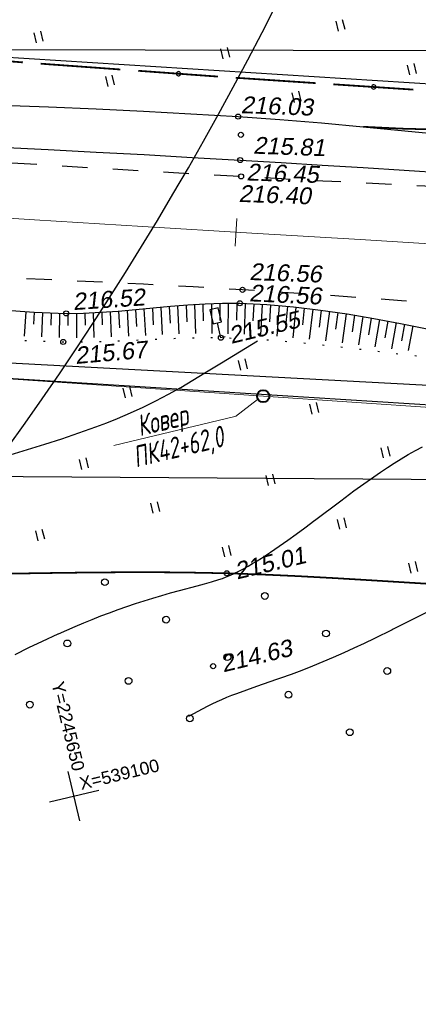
# Model space of a CAD drawing. Header units: millimetres. Extents: x -10 to 1169, y 1 to 1686.
# Tile 23 of 224: x 442 to 466, y 68 to 126. Entities that reach past the tile are written whole.
import ezdxf
from ezdxf.enums import TextEntityAlignment as Align
from ezdxf.lldxf.tags import DXFTag

# ---------------------------------------------------------------- set-up
doc = ezdxf.new("R2010")
doc.units = ezdxf.units.MM
for name, pattern in [('ADOT1', [1, 0, -1]), ('AHIDDEN1', [2, 0.5, -1.5]), ('AHIDDEN2', [3, 1.5, -1.5]), ('PHANTOM2', [1.25, 0.625, -0.125, 0.125, -0.125, 0.125, -0.125])]:
    doc.linetypes.add(name, pattern=pattern)
for name, color, linetype in [('CONTURS', 7, 'Continuous'), ('COORDS', 7, 'Continuous'), ('GPR_PICK', 7, 'Continuous'), ('IZOLINES', 32, 'Continuous'), ('PDIGIT', 170, 'Continuous'), ('PICKETS', 7, 'Continuous'), ('ОБЪЕКТЫ_АВТОДОРОГ', 7, 'Continuous'), ('УЧАСТКИ', 7, 'Continuous')]:
    doc.layers.add(name, color=color, linetype=linetype)
doc.layers.add('СВЯЗЬ', color=170, linetype='Связь', lineweight=30)
doc.styles.add('GPR', font='isocpeui.ttf', dxfattribs={"width": 0.8})
doc.styles.get("Standard").update_dxf_attribs({"font": 'arial.ttf'})
tags = doc.linetypes.add('газ', pattern='A,42.7,-5.08,["Г",Standard,S=2.54,R=0,X=-2.54,Y=-1.27],-3.81', length=51.59).pattern_tags.tags
tags[6] = DXFTag(74, 10)
doc.linetypes.add('Связь', pattern='A,12.5,[130,ltypeshp.shx,S=1,R=-30,X=0,Y=0.9],1,[130,ltypeshp.shx,S=1,R=-30,X=0,Y=0.9],1,[130,ltypeshp.shx,S=1,R=-30,X=0,Y=0.9],4.5', length=19)

# ---------------------------------------------------------------- blocks, each defined once
blk = doc.blocks.new('133')
at = {"layer": 'CONTURS', "color": 7, "linetype": 'Continuous', "const_width": 0.2}
for points in [[(-11, 0), (-2, 0)], [(0, 0), (9, 0)]]:
    blk.add_lwpolyline(points, dxfattribs=at)
at = {"layer": 'CONTURS', "color": 7, "linetype": 'Continuous', "const_width": 0.5}
blk.add_lwpolyline([(-6.79, 0, 1), (-6.29, 0, 1)], format="xyb", close=True, dxfattribs=at)
blk = doc.blocks.new('401')
at = {"layer": 'CONTURS'}
for p, q in [((0, 0), (0, 1.2)), ((0.8, 0), (0.8, 1.2))]:
    blk.add_line(p, q, dxfattribs=at)
blk = doc.blocks.new('373')
at = {"layer": 'CONTURS'}
blk.add_circle((0, 0), 0.4, dxfattribs=at)
blk = doc.blocks.new('206_3')
at = {"layer": 'CONTURS'}
for p, q in [((0.5, 3.5), (-0.5, 3.5)), ((-0.5, 3.5), (-0.5, 1.8)), ((0.5, 1.8), (0.5, 3.5)), ((-0.5, 1.8), (0.5, 1.8)), ((0, 0), (0, 1.8)), ((0.5, 0), (0, 0))]:
    blk.add_line(p, q, dxfattribs=at)
blk = doc.blocks.new('пкк')
at = {"layer": 'ОБЪЕКТЫ_АВТОДОРОГ', "lineweight": 15, "ltscale": 200}
blk.add_line((-0.011, -0.822), (-0.008, 0.805), dxfattribs=at)

msp = doc.modelspace()

# ---------------------------------------------------------------- linework, layer by layer
at = {"linetype": 'Continuous', "lineweight": 40}
msp.add_circle((456.60434, 103.94025), 0.36213, dxfattribs=at)
at = {"layer": 'CONTURS', "lineweight": -2}
for p, q in [((453.04084, 109.38551), (453.06142, 108.38572)), ((453.54019, 109.41095), (453.55983, 107.64864)), ((454.04009, 109.42077), (454.04001, 108.42077)), ((454.54, 109.4306), (454.52005, 107.63166)), ((455.03991, 109.42122), (455.01735, 108.42148)), ((455.53982, 109.41184), (455.47827, 107.59885)), ((456.03926, 109.38813), (455.99513, 108.38911)), ((442.56403, 108.93218), (442.47932, 107.49133)), ((443.0633, 108.90516), (443.02848, 108.18497)), ((443.56257, 108.87813), (443.50798, 107.43822)), ((444.06232, 108.86227), (444.04214, 108.14188)), ((444.56207, 108.8464), (444.53596, 107.40478)), ((445.06206, 108.84415), (445.05692, 108.12152)), ((445.56206, 108.84191), (445.56761, 107.39298)), ((446.06179, 108.85839), (446.07199, 108.12915)), ((446.56152, 108.87488), (446.5968, 107.40683)), ((447.06059, 108.90523), (447.08445, 108.16421)), ((447.55967, 108.93558), (447.6198, 107.43956)), ((448.05807, 108.97552), (448.10362, 107.97656)), ((448.55648, 109.01545), (448.63441, 107.48353)), ((449.05442, 109.06077), (449.10745, 108.06218)), ((449.55236, 109.10609), (449.6394, 107.53158)), ((450.05019, 109.15267), (450.1043, 108.15413)), ((450.54801, 109.19924), (450.63418, 107.57766)), ((451.0461, 109.24296), (451.09485, 108.24415)), ((451.54418, 109.28668), (451.6187, 107.61606)), ((452.04283, 109.32338), (452.08014, 108.32407)), ((452.54149, 109.36008), (452.5935, 107.64142)), ((456.5387, 109.36442), (456.43975, 107.5436)), ((457.03731, 109.32725), (456.9724, 108.32936)), ((457.53593, 109.29008), (457.39862, 107.47916)), ((458.03396, 109.2457), (457.94841, 108.24937)), ((458.53198, 109.20132), (458.35875, 107.39553)), ((459.02857, 109.14302), (458.92489, 108.14841)), ((459.52516, 109.08472), (459.3244, 107.30293)), ((460.02082, 109.01896), (459.90094, 108.02617)), ((460.51647, 108.9532), (460.29065, 107.20215)), ((461.01125, 108.8811), (460.87662, 107.8902)), ((461.50602, 108.80899), (461.2606, 107.09161)), ((461.9991, 108.72606), (461.85098, 107.7371)), ((462.49217, 108.64314), (462.23108, 106.97854)), ((462.98459, 108.55638), (462.82372, 107.56941)), ((463.47701, 108.46963), (463.20469, 106.86175)), ((463.9683, 108.37672), (463.79668, 107.39156)), ((464.45959, 108.28381), (464.18379, 106.7453)), ((464.94987, 108.1857), (464.76926, 107.20215)), ((465.44015, 108.08759), (465.1657, 106.62948))]:
    msp.add_line(p, q, dxfattribs=at)
at = {"layer": 'CONTURS', "color": 1, "linetype": 'газ', "lineweight": 15}
msp.add_line((410.5754, 107.05551), (508.53532, 100.42191), dxfattribs=at)
at = {"layer": 'CONTURS', "lineweight": 15}
for p, q in [((454.95882, 102.73472), (456.26454, 103.75256)), ((447.77066, 101.02883), (454.92205, 102.74603))]:
    msp.add_line(p, q, dxfattribs=at)
at = {"layer": 'CONTURS', "linetype": 'Continuous', "flags": 128}
for points in [[(441.11844, 121.13862), (443.92022, 121.03485), (446.72101, 120.91485), (449.52081, 120.77862), (452.3196, 120.62616), (455.1174, 120.45746), (457.5845, 120.28449), (460.04979, 120.08232), (462.51369, 119.85805), (464.97666, 119.61878), (467.43916, 119.3716)], [(441.06399, 118.66042), (443.90119, 118.5141), (446.73817, 118.36379), (449.57491, 118.20949), (452.41143, 118.05119), (455.24772, 117.8889), (457.67061, 117.74559), (460.09319, 117.59705), (462.51554, 117.44428), (464.93769, 117.28825), (467.35972, 117.12998)], [(441.16317, 109.03973), (443.0602, 108.89408), (444.96062, 108.83375), (445.98533, 108.84765), (447.01142, 108.89614), (448.03849, 108.97003), (449.06614, 109.06014), (450.09397, 109.15728), (451.12158, 109.25226), (452.14856, 109.3359), (453.17451, 109.39902), (454.19904, 109.43243), (455.22173, 109.42695), (456.80978, 109.35155), (458.39672, 109.2172), (459.98209, 109.03107), (461.56546, 108.80033), (463.14637, 108.53216), (464.72436, 108.23374), (466.29901, 107.91223)]]:
    msp.add_lwpolyline(points, dxfattribs=at)
at = {"layer": 'CONTURS', "linetype": 'AHIDDEN2', "flags": 128}
for points in [[(426.75582, 118.72151), (429.60854, 118.52581), (432.46147, 118.33375), (435.31461, 118.14531), (438.16796, 117.96049), (441.02151, 117.7793), (443.87526, 117.60174), (446.72923, 117.4278), (449.5834, 117.2575), (452.43778, 117.09081), (455.29236, 116.92776), (457.70773, 116.79512), (460.12347, 116.66895), (462.53949, 116.54759), (464.95568, 116.42938), (467.37196, 116.31266), (469.78823, 116.19576), (472.2044, 116.07705), (474.62036, 115.95485), (477.03603, 115.82751), (479.45131, 115.69336), (482.11736, 115.53722), (484.78302, 115.37456), (487.44839, 115.20663), (490.11352, 115.03472), (492.7785, 114.86007), (495.4434, 114.68396), (498.10828, 114.50765), (500.77323, 114.3324), (503.43833, 114.15949), (505.29828, 114.04134)], [(506.98512, 107.01636), (506.01325, 107.077), (503.29953, 107.23712), (500.58534, 107.38955), (497.87081, 107.5364), (495.15607, 107.67975), (492.44124, 107.82168), (489.72646, 107.96429), (487.01185, 108.10965), (484.29754, 108.25987), (481.58367, 108.41703), (478.87036, 108.5832), (476.52118, 108.73635), (474.17249, 108.89755), (471.82417, 109.06469), (469.47609, 109.23564), (467.12812, 109.4083), (464.78013, 109.58055), (462.43198, 109.75027), (460.08356, 109.91536), (457.73472, 110.07369), (455.38535, 110.22316), (452.45517, 110.39445), (449.5241, 110.55093), (446.59237, 110.69632), (443.66018, 110.83435), (440.72778, 110.96875), (437.79538, 111.10325), (434.86322, 111.24158), (431.93151, 111.38747), (429.00047, 111.54465), (426.07035, 111.71686), (424.03015, 111.84442), (421.99013, 111.97504), (419.9503, 112.10872), (417.91066, 112.24547), (415.8712, 112.38529), (413.83192, 112.52817), (411.79283, 112.67411), (409.75392, 112.82312), (407.71519, 112.97519), (405.67665, 113.13033)]]:
    msp.add_lwpolyline(points, dxfattribs=at)
at = {"layer": 'CONTURS', "linetype": 'ADOT1', "flags": 128}
msp.add_lwpolyline([(405.23304, 109.95855), (407.58195, 109.87165), (409.93012, 109.77472), (412.27754, 109.66776), (414.62421, 109.55076), (416.97014, 109.42373), (419.31531, 109.28667), (421.65975, 109.13957), (424.00343, 108.98244), (426.34637, 108.81527), (428.68856, 108.63807), (430.29945, 108.49718), (431.90918, 108.33112), (433.51809, 108.14864), (435.12654, 107.9585), (436.73486, 107.76944), (438.3434, 107.59021), (439.95252, 107.42955), (441.56255, 107.29622), (443.17385, 107.19896), (444.78676, 107.14652), (445.71753, 107.14231), (446.64895, 107.15766), (447.58084, 107.18767), (448.51306, 107.22744), (449.44544, 107.27204), (450.37781, 107.31657), (451.31002, 107.35613), (452.24191, 107.3858), (453.17331, 107.40068), (454.10406, 107.39585), (455.67284, 107.34203), (457.23984, 107.24207), (458.8055, 107.10568), (460.37025, 106.94257), (461.93452, 106.76245), (463.49873, 106.57502), (465.06331, 106.39), (466.62868, 106.21709), (468.19529, 106.06599), (469.76354, 105.94641), (470.25821, 105.91784), (470.75331, 105.89431), (471.2487, 105.87404), (471.7442, 105.85524), (472.23966, 105.83614), (472.73492, 105.81494), (473.22982, 105.78987), (473.72419, 105.75914), (474.21789, 105.72097), (474.71074, 105.67358), (474.92979, 105.64763), (475.14867, 105.6175), (475.3674, 105.58456), (475.58604, 105.55016), (475.8046, 105.51566), (476.02313, 105.48243), (476.24165, 105.45182), (476.46021, 105.42519), (476.67883, 105.4039), (476.89756, 105.38931), (477.35164, 105.38343), (477.80583, 105.40661), (478.26013, 105.4529), (478.71452, 105.51637), (479.169, 105.59106), (479.62355, 105.67104), (480.07816, 105.75037), (480.53283, 105.8231), (480.98753, 105.88329), (481.44226, 105.92499), (482.88658, 105.98051), (484.33236, 105.96152), (485.77921, 105.88004), (487.22673, 105.74803), (488.67455, 105.5775), (490.12227, 105.38043), (491.56951, 105.16881), (493.01587, 104.95464), (494.46097, 104.74989), (495.90443, 104.56657), (496.9111, 104.44729), (497.9174, 104.32481), (498.92335, 104.19914), (499.92894, 104.07027), (500.93416, 103.93822), (501.93902, 103.80297), (502.94352, 103.66452), (503.94765, 103.52289), (504.95143, 103.37806), (505.95484, 103.23004)], dxfattribs=at)
at = {"layer": 'CONTURS', "linetype": 'AHIDDEN1', "const_width": 0.1, "flags": 128}
msp.add_lwpolyline([(400.06581, 95.56067), (402.79846, 95.25722), (405.53191, 94.97482), (408.26617, 94.71349), (411.00122, 94.4732), (413.73708, 94.25398), (416.47373, 94.05581), (419.21119, 93.8787), (421.94945, 93.72265), (424.6885, 93.58765), (427.42836, 93.4737), (430.12772, 93.39814), (432.82867, 93.36798), (435.53085, 93.37251), (438.23393, 93.40104), (440.93755, 93.44284), (443.64137, 93.48721), (446.34504, 93.52345), (449.04821, 93.54085), (451.75053, 93.5287), (454.45167, 93.47628), (456.5444, 93.40379), (458.63658, 93.30826), (460.72835, 93.19562), (462.81984, 93.07183), (464.91119, 92.94283), (467.00255, 92.81455), (469.09404, 92.69295), (471.18581, 92.58395), (473.27799, 92.49351), (475.37072, 92.42756), (477.98551, 92.4087), (480.60421, 92.4646), (483.22528, 92.57031), (485.84722, 92.70089), (488.46851, 92.83141), (491.08762, 92.93691), (493.70303, 92.99247), (496.31324, 92.97314), (498.91672, 92.85398), (501.51195, 92.61004), (502.0977, 92.56794), (502.73447, 92.56415), (503.40032, 92.58095), (504.07327, 92.60062), (504.73136, 92.60545), (505.35264, 92.57772), (505.91514, 92.49971), (506.3969, 92.35371), (506.77596, 92.122), (507.03036, 91.78687), (507.11121, 91.56104), (507.16035, 91.30493), (507.18249, 91.02399), (507.1823, 90.72368), (507.16446, 90.40943), (507.13367, 90.08671), (507.09459, 89.76096), (507.05193, 89.43762), (507.01036, 89.12215), (506.97456, 88.81999), (506.91018, 88.44753), (506.80357, 88.05441), (506.66952, 87.64986), (506.52284, 87.24314), (506.37832, 86.84347), (506.25076, 86.4601), (506.15496, 86.10227), (506.10572, 85.77922), (506.11785, 85.50019), (506.20613, 85.27443), (506.40047, 85.09357), (506.68191, 84.97842), (507.03508, 84.91754), (507.44461, 84.89949), (507.89515, 84.91285), (508.37131, 84.94616), (508.85774, 84.988), (509.33908, 85.02692), (509.79995, 85.0515), (510.22499, 85.05029), (511.94173, 85.00059), (512.27177, 84.99974)], dxfattribs=at)
at = {"layer": 'CONTURS', "lineweight": 30}
msp.add_ellipse((346.77101, 193.61524), major_axis=(-51.52545, -151.47649), ratio=0.8, start_param=6.47243626, end_param=7.94014483, dxfattribs=at)
at = {"layer": 'COORDS', "lineweight": -2}
for p, q in [((445.77342, 78.85596), (445.07297, 81.77304)), ((443.96465, 79.96427), (446.88173, 80.66472))]:
    msp.add_line(p, q, dxfattribs=at)
at = {"layer": 'IZOLINES', "const_width": 0.1}
msp.add_lwpolyline([(462.51369, 119.85805), (464.79902, 119.74654), (467.07708, 119.68666)], dxfattribs=at)
at = {"layer": 'IZOLINES'}
for points in [[(441.6538, 100.46507), (443.68895, 101.10055), (444.70378, 101.42684), (445.71421, 101.7662), (446.7178, 102.1247), (447.35736, 102.36779), (447.98813, 102.62093), (447.98675, 102.62039), (448.75402, 102.94868), (449.51201, 103.29732), (450.25999, 103.66642), (450.99785, 104.05494), (451.72617, 104.46073), (452.44627, 104.88074), (453.16005, 105.31131), (454.13853, 105.9148), (454.14101, 105.91634), (454.14101, 105.91634), (454.14101, 105.91634), (454.14101, 105.91634), (454.14101, 105.91634), (454.14102, 105.91635), (454.14102, 105.91635), (454.141, 105.9169), (455.1912, 106.56494), (456.25762, 107.20997), (456.26628, 107.21514), (456.26628, 107.21514), (456.26628, 107.21514), (456.26628, 107.21514), (456.26628, 107.21514), (456.26629, 107.21514), (456.26629, 107.21514)], [(441.93922, 88.68094), (442.75037, 89.08348), (443.56666, 89.47535), (444.48434, 89.89854), (444.49501, 89.90335), (444.49501, 89.90335), (444.49501, 89.90335), (444.49501, 89.90335), (444.49501, 89.90335), (444.49501, 89.90335), (444.49501, 89.90335), (444.4947, 89.90341), (444.99166, 90.12408), (445.49075, 90.33981), (445.9921, 90.55019), (446.49574, 90.75494), (447.0017, 90.95382), (447.50999, 91.14658), (448.02061, 91.333), (448.53352, 91.51291), (449.04867, 91.68616), (449.566, 91.85274), (450.08536, 92.01272), (450.60659, 92.16643), (451.12943, 92.31448), (451.65355, 92.45789), (452.70354, 92.73824), (453.12982, 92.85407), (453.55473, 92.97466), (453.97696, 93.10396), (454.19651, 93.1772), (454.41757, 93.25744), (454.4194, 93.25814), (454.4194, 93.25814), (454.4194, 93.25814), (454.4194, 93.25814), (454.41941, 93.25814), (454.41942, 93.25815), (454.41946, 93.25855), (454.6703, 93.36125), (454.88139, 93.45809), (454.87495, 93.45506), (455.15484, 93.59379), (455.43075, 93.74013), (455.7033, 93.89254), (455.97289, 94.05003), (456.23986, 94.21189), (456.50446, 94.37755), (457.02739, 94.71847), (457.54322, 95.06989), (458.05328, 95.42954), (458.55877, 95.79555), (459.0608, 96.16627), (459.65784, 96.61347), (459.64306, 96.60184), (461.18613, 97.76552), (461.96256, 98.34075), (462.74667, 98.90532), (463.1426, 99.18209), (463.54162, 99.45435), (463.94408, 99.72144), (464.35031, 99.9827), (464.76061, 100.23741), (465.17527, 100.48484), (465.59456, 100.7242), (466.0187, 100.95468)], [(452.19851, 85.0375), (452.75112, 85.33814), (453.31059, 85.62547), (453.59324, 85.76326), (453.87803, 85.89648), (454.16504, 86.02476), (454.45426, 86.14791), (454.74552, 86.26603), (455.03857, 86.37958), (455.62865, 86.59581), (456.22189, 86.80313), (457.40994, 87.21329), (457.65242, 87.29862), (457.6514, 87.29842), (458.28092, 87.52492), (458.90745, 87.75947), (459.53053, 88.00287), (460.14987, 88.25548), (460.76539, 88.51715), (461.37713, 88.78741), (461.98528, 89.06554), (462.59017, 89.35065), (463.19221, 89.64168), (464.24009, 90.16147), (464.22022, 90.15063), (466.78704, 91.44416)]]:
    msp.add_lwpolyline(points, dxfattribs=at)
at = {"layer": 'PICKETS', "color": 7, "lineweight": -2}
for centre in [(455.1174, 120.45746), (455.28345, 119.38047), (455.24772, 117.8889), (455.29236, 116.92776), (455.38535, 110.22316), (455.22173, 109.42695), (444.96062, 108.83375), (444.78676, 107.14652), (454.10406, 107.39585), (454.45167, 93.47628), (453.64016, 87.99018)]:
    msp.add_circle(centre, 0.15, dxfattribs=at)
at = {"layer": 'ОБЪЕКТЫ_АВТОДОРОГ', "color": 0, "linetype": 'PHANTOM2', "lineweight": 15, "ltscale": 200}
msp.add_lwpolyline([(436.78477, 114.74685), (443.08635, 114.3519), (449.48589, 113.95866), (455.9215, 113.5698), (462.33126, 113.18799), (468.66521, 112.8151), (474.92111, 112.44996), (481.10867, 112.0906), (487.23757, 111.73505), (493.31752, 111.38135), (499.35821, 111.02754), (505.36934, 110.67165), (511.36061, 110.31173), (517.33384, 109.94726)], dxfattribs=at)
at = {"layer": 'СВЯЗЬ', "linetype": 'Связь', "lineweight": 30}
msp.add_lwpolyline([(1003.57598, 202.84445), (1000.59835, 168.59492), (871.56058, 145.36788), (758.87955, 121.88941), (650.69119, 102.74815), (634.99227, 95.47123), (608.47044, 71.07046), (595.48159, 81.85251), (592.27086, 95.54863), (488.2796, 98.86568), (399.41933, 99.46973), (387.05474, 101.26013), (366.57294, 107.95059), (359.87152, 108.23329), (347.43397, 102.66207), (313.42841, 119.67044), (255.91181, 144.33086), (205.82837, 165.32708), (141.73238, 199.93614), (116.10181, 212.96805)], dxfattribs=at)
at = {"layer": 'УЧАСТКИ', "color": 6, "linetype": 'Continuous', "lineweight": -2}
for p, q in [((489.69252, 120.89222), (414.42648, 125.67088)), ((431.57758, 124.44141), (502.84179, 124.27158)), ((412.81485, 106.81338), (488.81797, 102.00602)), ((440.3409, 105.97716), (508.09792, 102.38203))]:
    msp.add_line(p, q, dxfattribs=at)

# ---------------------------------------------------------------- block references
at = {"layer": 'CONTURS', "lineweight": -2}
for name, p, xscale, yscale, zscale, rotation in [('401', (461.04698, 125.50408), 0.4999999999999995, 0.4999999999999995, 0.4999999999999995, 13.50227474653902), ('401', (443.21348, 124.82137), 0.4999999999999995, 0.4999999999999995, 0.4999999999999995, 13.50227474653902), ('133', (436.63227, 124.12238), 0.5257181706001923, 0.5, 0.5257181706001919, 175.4286064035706), ('401', (454.24046, 123.86969), 0.4999999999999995, 0.4999999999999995, 0.4999999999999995, 13.50227474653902), ('133', (448.165, 123.24172), 0.5257710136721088, 0.5, 0.5257710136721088, 175.8379497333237), ('401', (465.26744, 122.91801), 0.4999999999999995, 0.4999999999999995, 0.4999999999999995, 13.50227474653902), ('401', (447.43393, 122.2353), 0.4999999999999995, 0.4999999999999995, 0.4999999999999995, 13.50227474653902), ('133', (459.70453, 122.43652), 0.52583208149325, 0.5, 0.52583208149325, 176.1789917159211), ('401', (458.46091, 121.28362), 0.4999999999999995, 0.4999999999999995, 0.4999999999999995, 13.50227474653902), ('206_3', (454.10406, 107.39585), 0.4999999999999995, 0.4999999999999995, 0.4999999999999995, 13.50227474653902), ('401', (455.27831, 105.46944), 0.4999999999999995, 0.4999999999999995, 0.4999999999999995, 13.50227474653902), ('401', (448.47178, 103.83505), 0.4999999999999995, 0.4999999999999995, 0.4999999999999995, 13.50227474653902), ('401', (459.49876, 102.88337), 0.4999999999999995, 0.4999999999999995, 0.4999999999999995, 13.50227474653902), ('401', (463.71922, 100.2973), 0.4999999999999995, 0.4999999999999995, 0.4999999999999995, 13.50227474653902), ('401', (445.88571, 99.6146), 0.4999999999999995, 0.4999999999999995, 0.4999999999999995, 13.50227474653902), ('401', (456.91269, 98.66292), 0.4999999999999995, 0.4999999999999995, 0.4999999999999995, 13.50227474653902), ('401', (450.10617, 97.02853), 0.4999999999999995, 0.4999999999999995, 0.4999999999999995, 13.50227474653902), ('401', (461.13315, 96.07685), 0.4999999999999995, 0.4999999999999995, 0.4999999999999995, 13.50227474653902), ('401', (443.29964, 95.39414), 0.4999999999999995, 0.4999999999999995, 0.4999999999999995, 13.50227474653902), ('401', (454.32663, 94.44246), 0.4999999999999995, 0.4999999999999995, 0.4999999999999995, 13.50227474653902), ('401', (465.35361, 93.49078), 0.4999999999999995, 0.4999999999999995, 0.4999999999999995, 13.50227474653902), ('373', (447.24572, 92.95157), 0.4999999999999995, 0.4999999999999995, 0.4999999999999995, 13.50227474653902), ('373', (456.69742, 92.13584), 0.4999999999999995, 0.4999999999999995, 0.4999999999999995, 13.50227474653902), ('373', (450.86325, 90.73494), 0.4999999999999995, 0.4999999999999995, 0.4999999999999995, 13.50227474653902), ('373', (460.31495, 89.91921), 0.4999999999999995, 0.4999999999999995, 0.4999999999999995, 13.50227474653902), ('373', (445.02909, 89.33403), 0.4999999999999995, 0.4999999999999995, 0.4999999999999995, 13.50227474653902), ('373', (454.48079, 88.51831), 0.4999999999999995, 0.4999999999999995, 0.4999999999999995, 13.50227474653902), ('373', (463.93248, 87.70258), 0.4999999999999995, 0.4999999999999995, 0.4999999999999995, 13.50227474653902), ('373', (448.64662, 87.1174), 0.4999999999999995, 0.4999999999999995, 0.4999999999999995, 13.50227474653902), ('373', (458.09832, 86.30168), 0.4999999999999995, 0.4999999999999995, 0.4999999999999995, 13.50227474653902), ('373', (442.81246, 85.7165), 0.4999999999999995, 0.4999999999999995, 0.4999999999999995, 13.50227474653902), ('373', (452.26415, 84.90077), 0.4999999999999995, 0.4999999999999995, 0.4999999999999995, 13.50227474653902), ('373', (461.71585, 84.08505), 0.4999999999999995, 0.4999999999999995, 0.4999999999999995, 13.50227474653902)]:
    msp.add_blockref(name, p, dxfattribs=dict(at, xscale=xscale, yscale=yscale, zscale=zscale, rotation=rotation))
at = {"layer": 'ОБЪЕКТЫ_АВТОДОРОГ', "color": 0, "linetype": 'PHANTOM2', "lineweight": 15, "rotation": 356.542222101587}
msp.add_blockref('пкк', (455.00485, 113.62519), dxfattribs=at)

# ---------------------------------------------------------------- texts
at = {"layer": 'COORDS', "lineweight": -2}
for s, rotation, p in [('Y=2245650', 283.5022747, (444.08217, 86.97002)), ('X=539100', 13.5022747, (445.851, 80.67433))]:
    msp.add_text(s, height=0.75, rotation=rotation, dxfattribs=at).set_placement(p)
at = {"layer": 'GPR_PICK', "style": 'GPR', "width": 0.7}
for s, p in [('Ковер', (450.79098, 101.91827)), ('ПК42+62,0', (451.72532, 100.35139))]:
    msp.add_text(s, height=1.25, rotation=13.5022747, dxfattribs=at).set_placement(p, align=Align.CENTER)
at = {"layer": 'PDIGIT', "color": 7, "lineweight": -2, "oblique": 10}
for s, rotation, p in [('216.03', 357.957277, (455.26673, 120.66425)), ('215.81', 357.957277, (455.9953, 118.27043)), ('216.45', 357.957277, (455.59805, 116.68927)), ('216.40', 357.957277, (455.13741, 115.42124)), ('216.56', 357.9429874, (455.77114, 110.80512)), ('216.56', 357.333356, (455.75638, 109.54827)), ('216.52', 3.7934479, (445.3795, 109.0252)), ('215.55', 13.5022747, (454.70699, 107.02641)), ('215.67', 5.1070622, (445.51556, 105.83872)), ('215.01', 13.5022747, (455.05459, 93.10685)), ('214.63', 13.5022747, (454.24308, 87.62074))]:
    msp.add_text(s, height=1, rotation=rotation, dxfattribs=at).set_placement(p)

doc.saveas('drawing.dxf')
